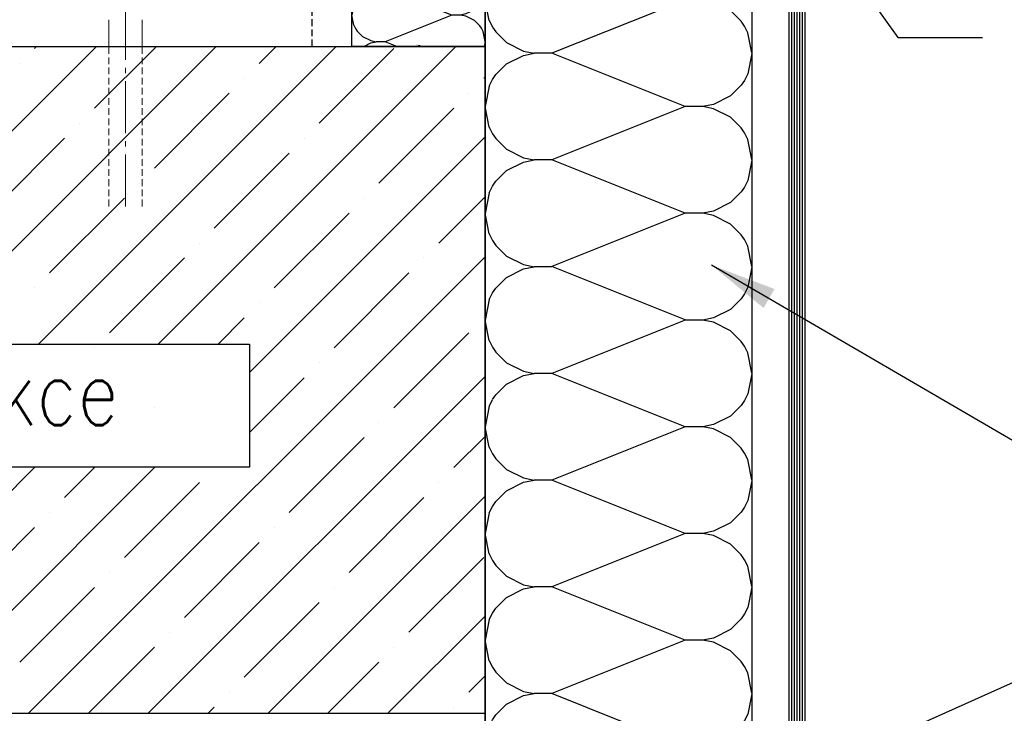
# Model space of a CAD drawing. Header units: millimetres. Extents: x -637441 to -130928, y -380379 to -53767.
# Tile 183 of 256: x -353556 to -351711, y -154375 to -153075. Entities that reach past the tile are written whole.
import ezdxf

# ---------------------------------------------------------------- set-up
doc = ezdxf.new("R2010")
doc.units = ezdxf.units.MM
doc.header["$LTSCALE"] = 10
doc.linetypes.add('GEN7', pattern=[13.75, 9.75, -1.5, 1, -1.5])
doc.linetypes.add('HIDDEN', pattern=[1.905, 1.27, -0.635])
for name, color, linetype in [('AL_1', 187, 'Continuous'), ('AL_3', 7, 'Continuous'), ('CrossSectionsGlass', 4, 'Continuous'), ('SLABĚ', 7, 'Continuous')]:
    doc.layers.add(name, color=color, linetype=linetype)
doc.layers.add('AL_2', color=14, linetype='Continuous', lineweight=50, plot=False)
for name, color, linetype, lineweight in [('CKTEXTY_MALE', 7, 'Continuous', 25), ('MB-inne', 8, 'Continuous', 9), ('MB-kreskowanie', 8, 'Continuous', 5), ('MB-osie', 4, 'GEN7', 5)]:
    doc.layers.add(name, color=color, linetype=linetype, lineweight=lineweight)
doc.styles.add('!_MFSD_STANDARD', font='txt')
doc.styles.get("Standard").update_dxf_attribs({"font": 'simplex.shx', "width": 0.8})
doc.dimstyles.new('!_MFSD$0', dxfattribs={"dimtxt": 3.5, "dimasz": 3.5, "dimexe": 1, "dimexo": 1, "dimgap": 1.5, "dimtad": 1, "dimdsep": 46, "dimtxsty": '!_MFSD_STANDARD', "dimblk": 'OPEN90', "dimcen": 0, "dimclrd": 155, "dimclre": 155, "dimclrt": 255, "dimadec": 0, "dimazin": 2, "dimtp": 0.1, "dimtm": 0.1, "dimtfac": 0.71, "dimtmove": 0, "dimatfit": 3, "dimldrblk": 'DOTSMALL', "dimfxl": 1, "dimtfill": 1, "dimlwd": -1, "dimlwe": -1, "dimarcsym": 1})
doc.dimstyles.new('normální', dxfattribs={"dimscale": 50, "dimtxt": 2.5, "dimasz": 2.5, "dimexe": 1.768, "dimexo": 5, "dimtad": 1, "dimrnd": 1, "dimtxsty": 'Standard', "dimblk1": 'OBLIQUE', "dimblk2": 'OBLIQUE', "dimsah": 1, "dimcen": 2.5, "dimdle": 1.8, "dimadec": 0, "dimazin": 0, "dimtfac": 1, "dimtix": 1, "dimtmove": 2, "dimatfit": 3, "dimfxl": 1, "dimarcsym": 0})

# ---------------------------------------------------------------- blocks, each defined once
blk = doc.blocks.new('*D828')
at = {"layer": 'DEFPOINTS', "color": 0}
for p in [(-352934.1, -153125), (-352684.1, -153125), (-352684.1, -153125)]:
    blk.add_point(p, dxfattribs=at)
at = {"layer": 'AL_2', "insert": (-352809.1, -153122.7), "char_height": 1.5, "attachment_point": 5, "style": '!_MFSD_STANDARD', "bg_fill": 3, "box_fill_scale": 1.1, "bg_fill_color": 256, "bg_fill_true_color": 13158600, "bg_fill_transparency": 676880}
blk.add_mtext('250mm', dxfattribs=at)
blk = doc.blocks.new('_DotSmall')
at = {"color": 0, "linetype": 'ByBlock', "const_width": 0.5}
blk.add_lwpolyline([(-0.0625, 0, 1), (0.0625, 0, 1)], format="xyb", close=True, dxfattribs=at)
blk = doc.blocks.new('_Open90')
at = {"color": 0, "linetype": 'ByBlock', "lineweight": -2}
for p, q in [((0, 0), (-1, 0)), ((-0.5, 0.5), (0, 0)), ((0, 0), (-0.5, -0.5))]:
    blk.add_line(p, q, dxfattribs=at)
blk = doc.blocks.new('_OBLIQUE')
at = {"color": 0, "linetype": 'ByBlock'}
blk.add_line((-0.5, -0.5), (0.5, 0.5), dxfattribs=at)

msp = doc.modelspace()

# ---------------------------------------------------------------- hatches: boundary and pattern name
at = {"layer": 'AL_1'}
h = msp.add_hatch(dxfattribs=at)
h.set_pattern_fill('MINERAL WOOL', scale=50)
h.set_pattern_definition([(270, (-352934.08, -153816.31), (-250, 6e-14), []), (201.8014, (-352996.58, -153866.31), (0.0093, 100.006), [134.625, -134.625]), (158.1986, (-352996.58, -153866.31), (-0.0093, 100.006), [134.625, -134.625]), (180, (-352980.08, -153866.31), (2e-14, 100), [16.5, -233.5]), (180, (-353121.58, -153816.31), (2e-14, 100), [16.5, -233.5]), (258.6901, (-352934.083, -153816.313), (4e-05, 99.9999), [19.6, -1235.525, 19.6, -1274.75]), (258.6901, (-353184.083, -153816.313), (4e-05, 99.9999), [19.6, -1235.525, 19.6, -1274.75]), (243.435, (-352937.93, -153835.543), (-3e-05, 100.0001), [6.875, -552.125]), (236.31, (-352941.006, -153841.7), (6e-05, 100), [5.547, -1797.23]), (236.31, (-353191.006, -153841.7), (6e-05, 100), [5.547, -1797.23]), (236.31, (-353441.006, -153841.7), (6e-05, 100), [5.547, -1797.23]), (236.31, (-353691.006, -153841.7), (6e-05, 100), [5.547, -1797.23]), (225, (-352944.08, -153846.31), (2e-14, 100), [14.142, -692.964]), (225, (-353194.08, -153846.31), (2e-14, 100), [14.142, -692.964]), (206.565, (-352954.08, -153856.31), (-0.0001, 100), [17.89, -1100.145]), (206.565, (-353204.08, -153856.31), (-0.0001, 100), [17.89, -1100.145]), (206.565, (-353454.08, -153856.31), (-0.0001, 100), [17.89, -1100.145]), (206.565, (-353704.08, -153856.31), (-0.0001, 100), [17.89, -1100.145]), (191.31, (-352970.08, -153864.31), (-4e-05, 100), [10.198, -499.704]), (191.31, (-353220.08, -153864.31), (-4e-05, 100), [10.198, -499.704]), (101.3099, (-352934.083, -153816.313), (-4e-05, 99.9999), [19.6, -1235.525, 19.6, -1274.75]), (101.3099, (-353184.083, -153816.313), (-4e-05, 99.9999), [19.6, -1235.525, 19.6, -1274.75]), (116.565, (-352937.93, -153797.08), (3e-05, 100.0001), [6.875, -552.125]), (123.69, (-352941.006, -153790.93), (-6e-05, 100), [5.547, -1797.23]), (123.69, (-353191.006, -153790.93), (-6e-05, 100), [5.547, -1797.23]), (123.69, (-353441.006, -153790.93), (-6e-05, 100), [5.547, -1797.23]), (123.69, (-353691.006, -153790.93), (-6e-05, 100), [5.547, -1797.23]), (135, (-352944.08, -153786.31), (2e-14, 100), [14.142, -692.964]), (135, (-353194.08, -153786.31), (2e-14, 100), [14.142, -692.964]), (153.435, (-352954.08, -153776.31), (0.0001, 100), [17.89, -1100.145]), (153.435, (-353204.08, -153776.31), (0.0001, 100), [17.89, -1100.145]), (153.435, (-353454.08, -153776.31), (0.0001, 100), [17.89, -1100.145]), (153.435, (-353704.08, -153776.31), (0.0001, 100), [17.89, -1100.145]), (168.69, (-352970.08, -153768.31), (4e-05, 100), [10.198, -499.704]), (168.69, (-353220.08, -153768.31), (4e-05, 100), [10.198, -499.704]), (296.565, (-352930.237, -153885.543), (-3e-05, -100.0001), [6.875, -552.125]), (63.435, (-352930.237, -153747.08), (3e-05, -100.0001), [6.875, -552.125]), (303.69, (-352927.16, -153891.7), (6e-05, -100), [5.547, -1797.23]), (303.69, (-352677.16, -153891.7), (6e-05, -100), [5.547, -1797.23]), (303.69, (-352427.16, -153891.7), (6e-05, -100), [5.547, -1797.23]), (303.69, (-352177.16, -153891.7), (6e-05, -100), [5.547, -1797.23]), (56.31, (-352927.16, -153740.93), (-6e-05, -100), [5.547, -1797.23]), (56.31, (-352677.16, -153740.93), (-6e-05, -100), [5.547, -1797.23]), (56.31, (-352427.16, -153740.93), (-6e-05, -100), [5.547, -1797.23]), (56.31, (-352177.16, -153740.93), (-6e-05, -100), [5.547, -1797.23]), (315, (-352924.08, -153896.31), (-1e-15, -100), [14.142, -692.964]), (315, (-352674.08, -153896.31), (-1e-15, -100), [14.142, -692.964]), (45, (-352924.08, -153736.31), (-8e-15, -100), [14.142, -692.964]), (45, (-352674.08, -153736.31), (-8e-15, -100), [14.142, -692.964]), (333.435, (-352914.08, -153906.31), (-0.0001, -100), [17.89, -1100.145]), (333.435, (-352664.08, -153906.31), (-0.0001, -100), [17.89, -1100.145]), (333.435, (-352414.08, -153906.31), (-0.0001, -100), [17.89, -1100.145]), (333.435, (-352164.08, -153906.31), (-0.0001, -100), [17.89, -1100.145]), (26.565, (-352914.08, -153726.31), (0.0001, -100), [17.89, -1100.145]), (26.565, (-352664.08, -153726.31), (0.0001, -100), [17.89, -1100.145]), (26.565, (-352414.08, -153726.31), (0.0001, -100), [17.89, -1100.145]), (26.565, (-352164.08, -153726.31), (0.0001, -100), [17.89, -1100.145]), (348.69, (-352898.08, -153914.31), (-4e-05, -100), [10.198, -499.704]), (348.69, (-352648.08, -153914.31), (-4e-05, -100), [10.198, -499.704]), (11.31, (-352898.08, -153718.31), (4e-05, -100), [10.198, -499.704]), (11.31, (-352648.08, -153718.31), (4e-05, -100), [10.198, -499.704])])
h.paths.add_polyline_path([(-352684.083, -152469.266), (-352684.083, -153124.96), (-352934.083, -153124.96), (-352934.083, -152469.266)])
h = msp.add_hatch(dxfattribs=at)
h.set_pattern_fill('MINERAL WOOL', scale=100)
h.set_pattern_definition([(270, (-352684.1, -154538), (-500, 1e-13), []), (201.801, (-352809.08, -154638.02), (0.019, 200.012), [269.25, -269.25]), (158.199, (-352809.08, -154638.02), (-0.019, 200.012), [269.25, -269.25]), (180, (-352776.08, -154638.02), (3e-14, 200), [33, -467]), (180, (-353059.08, -154538.02), (3e-14, 200), [33, -467]), (258.69, (-352684.083, -154538.018), (8e-05, 199.9998), [39.2, -2471.05, 39.2, -2549.5]), (258.6901, (-353184.083, -154538.018), (8e-05, 199.9998), [39.2, -2471.05, 39.2, -2549.5]), (243.435, (-352691.775, -154576.48), (-5e-05, 200), [13.75, -1104.25]), (236.31, (-352697.93, -154588.79), (0.0001, 200), [11.093, -3594.46]), (236.31, (-353197.93, -154588.79), (0.0001, 200), [11.093, -3594.46]), (236.31, (-353697.93, -154588.79), (0.0001, 200), [11.093, -3594.46]), (236.31, (-354197.93, -154588.79), (0.0001, 200), [11.093, -3594.46]), (225, (-352704.08, -154598.02), (4e-14, 200), [28.285, -1385.93]), (225, (-353204.08, -154598.02), (4e-14, 200), [28.285, -1385.93]), (206.565, (-352724.08, -154618.02), (-0.0003, 200), [35.78, -2200.29]), (206.565, (-353224.08, -154618.02), (-0.0003, 200), [35.78, -2200.29]), (206.565, (-353724.08, -154618.02), (-0.0003, 200), [35.78, -2200.29]), (206.565, (-354224.08, -154618.02), (-0.0003, 200), [35.78, -2200.29]), (191.31, (-352756.08, -154634.02), (-8e-05, 200), [20.396, -999.41]), (191.31, (-353256.08, -154634.02), (-8e-05, 200), [20.396, -999.41]), (101.31, (-352684.083, -154538.018), (-8e-05, 199.9998), [39.2, -2471.05, 39.2, -2549.5]), (101.3099, (-353184.083, -154538.018), (-8e-05, 199.9998), [39.2, -2471.05, 39.2, -2549.5]), (116.565, (-352691.775, -154499.56), (5e-05, 200), [13.75, -1104.25]), (123.69, (-352697.93, -154487.25), (-0.0001, 200), [11.09, -3594.46]), (123.69, (-353197.93, -154487.25), (-0.0001, 200), [11.094, -3594.46]), (123.69, (-353697.93, -154487.25), (-0.0001, 200), [11.094, -3594.46]), (123.69, (-354197.93, -154487.25), (-0.0001, 200), [11.094, -3594.46]), (135, (-352704.08, -154478.02), (3e-14, 200), [28.285, -1385.93]), (135, (-353204.08, -154478.02), (3e-14, 200), [28.285, -1385.93]), (153.435, (-352724.08, -154458.02), (0.0003, 200), [35.78, -2200.29]), (153.435, (-353224.08, -154458.02), (0.0003, 200), [35.78, -2200.29]), (153.435, (-353724.08, -154458.02), (0.0003, 200), [35.78, -2200.29]), (153.435, (-354224.08, -154458.02), (0.0003, 200), [35.78, -2200.29]), (168.69, (-352756.08, -154442.02), (8e-05, 200), [20.396, -999.41]), (168.69, (-353256.08, -154442.02), (8e-05, 200), [20.396, -999.41]), (296.565, (-352676.39, -154676.48), (-5e-05, -200.0002), [13.75, -1104.25]), (63.435, (-352676.39, -154399.56), (5e-05, -200), [13.75, -1104.25]), (303.69, (-352670.24, -154688.79), (0.0001, -200), [11.094, -3594.46]), (303.69, (-352170.24, -154688.79), (0.0001, -200), [11.094, -3594.46]), (303.69, (-351670.24, -154688.79), (0.0001, -200), [11.094, -3594.46]), (303.69, (-351170.24, -154688.79), (0.0001, -200), [11.094, -3594.46]), (56.31, (-352670.24, -154387.25), (-0.0001, -200), [11.09, -3594.46]), (56.31, (-352170.24, -154387.25), (-0.0001, -200), [11.09, -3594.46]), (56.31, (-351670.24, -154387.25), (-0.0001, -200), [11.094, -3594.46]), (56.31, (-351170.24, -154387.25), (-0.0001, -200), [11.094, -3594.46]), (315, (-352664.08, -154698.02), (-3e-15, -200), [28.285, -1385.93]), (315, (-352164.08, -154698.02), (-3e-15, -200), [28.285, -1385.93]), (45, (-352664.08, -154378.02), (-2e-14, -200), [28.285, -1385.93]), (45, (-352164.08, -154378.02), (-2e-14, -200), [28.285, -1385.93]), (333.435, (-352644.08, -154718.02), (-0.0003, -200), [35.78, -2200.29]), (333.435, (-352144.08, -154718.02), (-0.0003, -200), [35.78, -2200.29]), (333.435, (-351644.08, -154718.02), (-0.0003, -200), [35.78, -2200.29]), (333.435, (-351144.08, -154718.02), (-0.0003, -200), [35.78, -2200.29]), (26.565, (-352644.08, -154358.02), (0.0003, -200), [35.78, -2200.29]), (26.565, (-352144.08, -154358.02), (0.0003, -200), [35.78, -2200.29]), (26.565, (-351644.08, -154358.02), (0.0003, -200), [35.78, -2200.29]), (26.565, (-351144.08, -154358.02), (0.0003, -200), [35.78, -2200.29]), (348.69, (-352612.08, -154734.02), (-8e-05, -200), [20.396, -999.41]), (348.69, (-352112.08, -154734.02), (-8e-05, -200), [20.396, -999.41]), (11.31, (-352612.08, -154342.02), (8e-05, -200), [20.396, -999.41]), (11.31, (-352112.08, -154342.02), (8e-05, -200), [20.396, -999.41])])
h.paths.add_polyline_path([(-352184.083, -152469.268), (-352184.083, -155819.959), (-352684.083, -155819.959), (-352684.083, -152469.268)])

# ---------------------------------------------------------------- linework, layer by layer
at = {"color": 7, "linetype": 'HIDDEN'}
msp.add_line((-353008.072, -153124.961), (-353008.072, -152374.963), dxfattribs=at)
at = {"layer": 'AL_3'}
for points in [[(-352684.083, -152469.266), (-352684.083, -153124.96), (-352934.083, -153124.96), (-352934.083, -152469.266)], [(-352184.083, -152469.268), (-352184.083, -155819.959), (-352684.083, -155819.959), (-352684.083, -152469.268)]]:
    msp.add_lwpolyline(points, close=True, dxfattribs=at)
at = {"layer": 'CKTEXTY_MALE', "color": 7}
msp.add_line((-354184.083, -154374.963), (-352684.082, -154374.964), dxfattribs=at)
msp.add_lwpolyline([(-354679.226, -153682.952), (-353125.571, -153682.952), (-353125.571, -153913.884), (-354679.226, -153913.884)], close=True, dxfattribs=at)
at = {"layer": 'CrossSectionsGlass', "color": 1}
for p, q in [((-352109.083, -155895.009), (-352109.083, -152394.236)), ((-352104.083, -155895.009), (-352104.083, -152394.236)), ((-352099.083, -155895.009), (-352099.083, -152394.236)), ((-352094.083, -155895.009), (-352094.083, -152394.236)), ((-352089.083, -155895.009), (-352089.083, -152394.236)), ((-352114.083, -155892.509), (-352114.083, -152396.736)), ((-352084.083, -155892.509), (-352084.083, -152396.736))]:
    msp.add_line(p, q, dxfattribs=at)
at = {"layer": 'MB-inne', "color": 7, "extrusion": (1, 4.67596e-12, 0)}
for p, q in [((-353389.322, -153124.962), (-353389.322, -153074.962)), ((-353326.822, -153124.962), (-353326.822, -153074.962))]:
    msp.add_line(p, q, dxfattribs=at)
at = {"layer": 'MB-inne', "color": 7, "linetype": 'HIDDEN', "extrusion": (1, 4.6758e-12, 0)}
for p, q in [((-353389.322, -153424.962), (-353389.322, -153124.962)), ((-353326.822, -153424.962), (-353326.822, -153124.962))]:
    msp.add_line(p, q, dxfattribs=at)
at = {"layer": 'MB-kreskowanie', "color": 7, "linetype": 'ByBlock'}
for p, q in [((-353970.433, -153682.952), (-353412.441, -153124.96)), ((-353745.926, -153682.952), (-353187.935, -153124.96)), ((-353528.43, -153128.696), (-353524.695, -153124.96)), ((-353521.42, -153682.952), (-352963.429, -153124.96)), ((-353416.177, -153240.949), (-353300.188, -153124.96)), ((-353107.481, -153156.759), (-353075.682, -153124.96)), ((-353556.493, -153156.759), (-353556.493, -153156.759)), ((-353135.544, -153184.822), (-353135.544, -153184.822)), ((-352686.531, -153184.822), (-352684.081, -153182.372)), ((-353303.924, -153353.202), (-353163.607, -153212.886)), ((-352714.594, -153212.886), (-352714.594, -153212.886)), ((-352882.974, -153381.265), (-352742.658, -153240.949)), ((-353444.24, -153269.012), (-353444.24, -153269.012)), ((-353612.62, -153437.392), (-353472.303, -153297.076)), ((-353125.571, -153736.115), (-352684.081, -153294.626)), ((-353023.291, -153297.076), (-353023.291, -153297.076)), ((-353191.67, -153465.455), (-353051.354, -153325.139)), ((-353331.987, -153381.265), (-353331.987, -153381.265)), ((-353500.367, -153549.645), (-353360.05, -153409.329)), ((-352911.037, -153409.329), (-352911.037, -153409.329)), ((-352770.721, -153493.519), (-352684.081, -153406.879)), ((-353079.417, -153577.709), (-352939.101, -153437.392)), ((-353219.734, -153493.519), (-353219.734, -153493.519)), ((-353539.913, -154374.963), (-352684.081, -153519.132)), ((-353388.114, -153661.898), (-353247.797, -153521.582)), ((-352798.784, -153521.582), (-352798.784, -153521.582)), ((-352967.164, -153689.962), (-352826.848, -153549.645)), ((-353528.43, -153577.709), (-353528.43, -153577.709)), ((-353107.481, -153605.772), (-353107.481, -153605.772)), ((-353184.66, -153682.952), (-353135.544, -153633.835)), ((-352686.531, -153633.835), (-352686.531, -153633.835)), ((-352854.911, -153802.215), (-352714.594, -153661.898)), ((-353416.177, -153689.962), (-353416.177, -153689.962)), ((-352995.227, -153718.025), (-352995.227, -153718.025)), ((-353315.406, -154374.963), (-352684.081, -153743.638)), ((-353125.571, -153848.369), (-353023.291, -153746.088)), ((-353303.924, -153802.215), (-353303.924, -153802.215)), ((-352882.974, -153830.278), (-352882.974, -153830.278)), ((-353051.354, -153998.658), (-352911.037, -153858.342)), ((-352742.658, -153914.468), (-352684.081, -153855.892)), ((-353988.925, -154374.963), (-353527.846, -153913.884)), ((-353764.419, -154374.963), (-353303.34, -153913.884)), ((-353472.303, -153970.595), (-353415.593, -153913.884)), ((-353191.67, -153914.468), (-353191.67, -153914.468)), ((-353360.05, -154082.848), (-353219.734, -153942.531)), ((-352770.721, -153942.531), (-352770.721, -153942.531)), ((-353090.9, -154374.963), (-352684.081, -153968.145)), ((-352939.101, -154110.911), (-352798.784, -153970.595)), ((-353500.367, -153998.658), (-353500.367, -153998.658)), ((-353668.747, -154167.038), (-353528.43, -154026.721)), ((-353079.417, -154026.721), (-353079.417, -154026.721)), ((-353247.797, -154195.101), (-353107.481, -154054.785)), ((-352826.848, -154223.164), (-352686.531, -154082.848)), ((-353388.114, -154110.911), (-353388.114, -154110.911)), ((-353556.493, -154279.291), (-353416.177, -154138.975)), ((-352967.164, -154138.975), (-352967.164, -154138.975)), ((-353135.544, -154307.354), (-352995.227, -154167.038)), ((-352866.393, -154374.963), (-352684.081, -154192.651)), ((-353275.86, -154223.164), (-353275.86, -154223.164)), ((-353427.659, -154374.963), (-353303.924, -154251.228)), ((-352854.911, -154251.228), (-352854.911, -154251.228)), ((-352978.647, -154374.963), (-352882.974, -154279.291)), ((-352714.594, -154335.418), (-352684.081, -154304.904)), ((-353163.607, -154335.418), (-353163.607, -154335.418)), ((-353203.153, -154374.963), (-353191.67, -154363.481)), ((-352742.658, -154363.481), (-352742.658, -154363.481))]:
    msp.add_line(p, q, dxfattribs=at)
at = {"layer": 'MB-osie', "color": 7}
msp.add_lwpolyline([(-353358.072, -153424.962), (-353358.072, -152949.031)], dxfattribs=at)

# ---------------------------------------------------------------- texts
at = {"layer": 'CKTEXTY_MALE', "color": 7, "width": 0.8}
msp.add_text('stropní konstrukce', height=125, dxfattribs=at).set_placement((-354622.62, -153834.941))

# ---------------------------------------------------------------- leaders
at = {"layer": 'CKTEXTY_MALE'}
for points in [[(-352454.844, -152344.267), (-351910.621, -153108.637), (-351751.888, -153108.637)], [(-352259.83, -153534.717), (-351652.115, -153888.272), (-351543.27, -153888.272)], [(-352084.083, -154491.128), (-351638.508, -154291.687), (-351556.875, -154291.687)]]:
    msp.add_leader(points, dimstyle='normální', override={"dimgap": 0.625, "dimtad": 0}, dxfattribs=at)

# ---------------------------------------------------------------- next in the draw order: dimensions: what is measured, and where the dimension line sits
at = {"layer": 'AL_2'}
dim = msp.add_linear_dim(base=(-352684.083, -153124.96), p1=(-352934.083, -153124.96), p2=(-352684.083, -153124.96), angle=180, text='<>mm', dimstyle='!_MFSD$0', override={"dimtxt": 1.5, "dimdec": 0, "dimse1": 1, "dimse2": 1, "dimsd1": 1, "dimsd2": 1, "dimclrt": 256, "dimfxlon": 0, "dimtfillclr": 256}, dxfattribs=at)
dim.commit()
dim.dimension.update_dxf_attribs({"geometry": '*D828', "text_midpoint": (-352809.083, -153122.71)})

# ---------------------------------------------------------------- next in the draw order: linework, layer by layer
at = {"color": 7}
msp.add_line((-354184.083, -153124.963), (-352684.082, -153124.96), dxfattribs=at)
at = {"layer": 'MB-kreskowanie', "color": 7, "linetype": 'ByBlock'}
for p, q in [((-353296.914, -153682.952), (-352738.922, -153124.96)), ((-352995.227, -153269.012), (-352854.911, -153128.696))]:
    msp.add_line(p, q, dxfattribs=at)
at = {"layer": 'SLABĚ', "color": 6}
msp.add_line((-352684.081, -153124.96), (-352684.083, -156124.963), dxfattribs=at)

doc.saveas('drawing.dxf')
